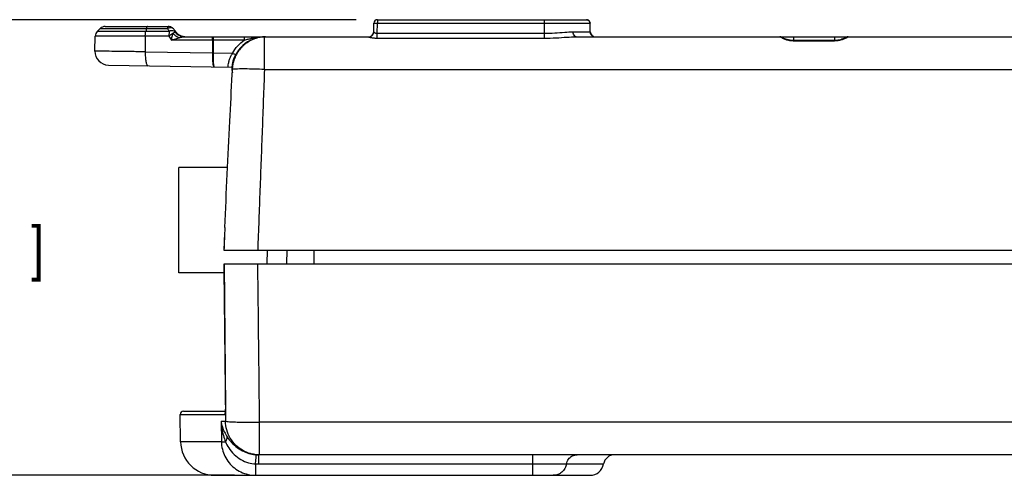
# Model space of a CAD drawing. Header units: inches. Extents: x 0 to 22, y 0 to 17.
# Tile 11 of 14: x 9.5 to 12.4, y 11.8 to 13.1. Entities that reach past the tile are written whole.
import ezdxf

# ---------------------------------------------------------------- set-up
doc = ezdxf.new("R2010")
doc.units = ezdxf.units.IN
doc.header["$LTSCALE"] = 1.21
doc.header["$MEASUREMENT"] = 0
doc.layers.get('0').update_dxf_attribs({"linetype": 'CONTINUOUS'})
doc.layers.add('DIMENSIONS', color=7, linetype='CONTINUOUS')
doc.styles.get("Standard").update_dxf_attribs({"font": 'txt', "width": 0.8})
doc.dimstyles.new('DIMSTYLE_1', dxfattribs={"dimtxt": 0.125, "dimasz": 0.1875, "dimexe": 0.18, "dimexo": 0.0625, "dimgap": 0.09, "dimtad": 0, "dimtih": 1, "dimtoh": 1, "dimdec": 3, "dimzin": 4, "dimdsep": 46, "dimtxsty": 'STANDARD', "dimblk": '_FILLED', "dimblk1": '_FILLED', "dimblk2": '_FILLED', "dimcen": 0.09, "dimadec": 0, "dimazin": 0, "dimtp": 0.01, "dimtm": 0.01, "dimtfac": 1, "dimtdec": 3, "dimtofl": 0, "dimtmove": 0, "dimatfit": 3, "dimldrblk": '_FILLED', "dimfxl": 1, "dimtolj": 1, "dimtzin": 4, "dimarcsym": 0})

# ---------------------------------------------------------------- blocks, each defined once
blk = doc.blocks.new('_FILLED')
at = {"color": 0, "linetype": 'BYBLOCK'}
blk.add_solid([(0, 0), (-1, 0.167), (-1, -0.167)], dxfattribs=at)
blk = doc.blocks.new('*D1')
at = {"layer": 'DIMENSIONS', "color": 2, "linetype": 'CONTINUOUS'}
for p, q in [((10.5237, 13.0911), (8.8841, 13.0911)), ((9.0091, 13.0911), (9.0091, 12.5491)), ((9.0091, 11.7571), (9.0091, 12.2991)), ((10.167, 11.7571), (8.8841, 11.7571))]:
    blk.add_line(p, q, dxfattribs=at)
at = {"layer": 'DIMENSIONS', "color": 2, "linetype": 'CONTINUOUS', "xscale": 0.1875, "yscale": 0.1875, "zscale": 0.1875}
for p, rotation in [((9.0091, 13.0911), 90), ((9.0091, 11.7571), 270)]:
    blk.add_blockref('_FILLED', p, dxfattribs=dict(at, rotation=rotation))
at = {"layer": 'DIMENSIONS', "color": 2, "linetype": 'CONTINUOUS', "width": 0.8}
for s, p in [('[', (8.9716, 12.3616)), (']', (9.5716, 12.3616)), ('1.334', (8.3466, 12.3616)), ('33.88', (9.0716, 12.3616))]:
    blk.add_text(s, height=0.125, dxfattribs=at).set_placement(p)

msp = doc.modelspace()

# ---------------------------------------------------------------- linework, layer by layer
at = {"color": 7, "linetype": 'CONTINUOUS'}
for p, q in [((9.7878, 13.0711), (9.9734, 13.0711)), ((10.575, 13.0556), (10.5755, 13.0813)), ((10.5849, 13.0513), (10.5855, 13.0813)), ((10.5855, 13.0911), (10.5855, 13.0813)), ((10.5855, 13.0911), (11.1986, 13.0911)), ((10.5855, 13.0813), (11.2085, 13.0813)), ((11.0756, 13.0371), (11.0756, 13.0911)), ((11.209, 13.0558), (11.2085, 13.0813)), ((11.2085, 13.0813), (11.2086, 13.0813)), ((11.2092, 13.0558), (11.2086, 13.0813)), ((9.7584, 12.9991), (9.7592, 13.0429)), ((9.975, 13.0429), (9.7592, 13.0429)), ((9.7738, 13.0654), (9.7651, 13.0568)), ((9.907, 13.0568), (9.7651, 13.0568)), ((9.7738, 13.0654), (9.8512, 13.0654)), ((9.8512, 13.0654), (9.9089, 13.0654)), ((9.9058, 13.0429), (9.9056, 12.9971)), ((9.9089, 13.0654), (9.907, 13.0568)), ((9.9762, 13.0568), (9.907, 13.0568)), ((9.9089, 13.0654), (9.9704, 13.0654)), ((9.9935, 13.0548), (9.995, 13.0548)), ((9.994, 13.0563), (9.9937, 13.0569)), ((9.994, 13.0563), (9.994, 13.0563)), ((10.0021, 13.048), (9.994, 13.0563)), ((10.012, 13.0428), (10.0021, 13.048)), ((10.0218, 13.0413), (10.012, 13.0428)), ((10.0185, 13.0411), (10.56, 13.0411)), ((10.1047, 13.0411), (10.1047, 13.0313)), ((10.1956, 13.0411), (10.1956, 13.0313)), ((10.2548, 12.9455), (10.2548, 13.041)), ((10.56, 13.0411), (10.56, 13.0409)), ((10.5849, 13.0371), (10.5849, 13.0513)), ((10.5849, 13.0513), (11.0756, 13.0513)), ((10.5849, 13.0371), (11.0756, 13.0371)), ((11.1592, 13.0558), (11.209, 13.0558)), ((11.1684, 13.0411), (14.1583, 13.0411)), ((11.209, 13.0558), (11.2092, 13.0558)), ((11.7648, 13.041), (11.7648, 13.0411)), ((11.7713, 13.0386), (11.7712, 13.0387)), ((11.8048, 13.0411), (11.8048, 13.0313)), ((11.9245, 13.0411), (11.9245, 13.0313)), ((11.9645, 13.0411), (11.9645, 13.041)), ((10.1025, 13.0313), (9.9827, 13.0313)), ((10.1025, 13.0313), (10.1025, 12.9937)), ((10.1047, 13.0313), (10.1046, 12.9938)), ((10.1956, 13.0313), (10.1047, 13.0313)), ((11.805, 13.0299), (11.7997, 13.0301)), ((11.8048, 13.0313), (11.9245, 13.0313)), ((11.805, 13.0287), (11.805, 13.0299)), ((11.9243, 13.0299), (11.805, 13.0299)), ((11.9243, 13.0287), (11.805, 13.0287)), ((11.9243, 13.0287), (11.9243, 13.0299)), ((11.9428, 13.0326), (11.9388, 13.0315)), ((9.9056, 12.9971), (10.1025, 12.9937)), ((10.1046, 12.9938), (10.1613, 12.9928)), ((9.7977, 12.9584), (10.1589, 12.9521)), ((10.2548, 12.9455), (15.0714, 12.9455)), ((10.0041, 12.3501), (10.0041, 12.6581)), ((10.1467, 12.6581), (10.0041, 12.6581)), ((10.1358, 12.4166), (15.1907, 12.4166)), ((10.2624, 12.4166), (10.2617, 12.3766)), ((10.2629, 12.4166), (10.2622, 12.3766)), ((10.3204, 12.4166), (10.3198, 12.3766)), ((10.1364, 12.3766), (10.141, 11.9541)), ((10.1364, 12.3766), (15.1907, 12.3766)), ((10.1367, 12.3501), (10.0041, 12.3501)), ((10.0178, 11.9451), (10.1407, 11.9451)), ((10.1404, 11.9426), (10.1404, 11.9412)), ((10.1404, 11.9426), (10.1404, 11.9426)), ((10.1404, 11.9412), (10.1407, 11.9154)), ((10.141, 11.9541), (10.1413, 11.954)), ((10.0091, 11.8554), (10.0078, 11.9349)), ((10.0078, 11.9349), (10.1384, 11.9349)), ((10.1278, 11.9154), (10.1287, 11.8554)), ((10.1278, 11.9154), (10.1407, 11.9154)), ((10.14, 11.9404), (10.1399, 11.9399)), ((10.2396, 11.9127), (10.2396, 11.8171)), ((15.0739, 11.9127), (10.2396, 11.9127)), ((10.1287, 11.8554), (10.0091, 11.8554)), ((10.2381, 11.7904), (10.2381, 11.8171)), ((15.0753, 11.8171), (10.2381, 11.8171)), ((11.0412, 11.7571), (11.0412, 11.8171)), ((10.2288, 11.7906), (10.2288, 11.7571)), ((10.2381, 11.7904), (11.0412, 11.7904)), ((11.1397, 11.7904), (11.2483, 11.7904)), ((10.1091, 11.7571), (11.2089, 11.7571))]:
    msp.add_line(p, q, dxfattribs=at)
for points in [[(11.7788, 13.0352), (11.7761, 13.0363), (11.774, 13.0372), (11.7724, 13.038), (11.7713, 13.0386)], [(11.9573, 13.0382), (11.956, 13.0376), (11.9543, 13.0368), (11.9521, 13.0358), (11.9495, 13.0348)], [(11.9582, 13.0387), (11.9583, 13.0388), (11.9581, 13.0387), (11.9573, 13.0382)], [(11.7897, 13.0317), (11.7856, 13.0328), (11.7819, 13.034), (11.7788, 13.0352)], [(11.7997, 13.0301), (11.7945, 13.0308), (11.7897, 13.0317)], [(11.9388, 13.0315), (11.9343, 13.0307), (11.9294, 13.0301), (11.9243, 13.0299)], [(11.9495, 13.0348), (11.9464, 13.0337), (11.9428, 13.0326)], [(10.1404, 11.9426), (10.1403, 11.9422), (10.14, 11.9404)], [(10.141, 11.9541), (10.141, 11.9511), (10.1406, 11.9448), (10.1404, 11.9426)], [(10.141, 11.9521), (10.1407, 11.946), (10.1407, 11.9451)]]:
    msp.add_lwpolyline(points, dxfattribs=at)
for centre, radius, start, end in [((9.7878, 13.0511), 0.02, 90, 134.501), ((10.5855, 13.0811), 0.01, 90, 179), ((9.7792, 13.0426), 0.02, 134.5012, 179), ((10.2583, 12.9411), 0.1, 90, 174.3869), ((10.56, 13.0561), 0.015, 270, 359), ((11.2242, 13.0561), 0.015, 181.2016, 269.921), ((11.7648, 13.0311), 0.01, 30.6667, 89.9985), ((11.9645, 13.0311), 0.01, 90, 149.3333), ((9.7984, 12.9984), 0.04, 179, 269), ((10.0178, 11.9351), 0.01, 90, 181), ((10.1091, 11.8571), 0.1, 181, 270), ((11.2799, 11.7851), 0.032, 90, 170.4059), ((11.2089, 11.7971), 0.04, 270, 350.4059)]:
    msp.add_arc(centre, radius, start, end, dxfattribs=at)
for points, knots in [([(9.9119, 13.0711), (9.9115, 13.0711), (9.9105, 13.0702), (9.9096, 13.0682), (9.9091, 13.0664), (9.9089, 13.0654)], [0, 0, 0, 0, 0.190644, 0.518741, 1, 1, 1, 1]), ([(9.9734, 13.0711), (9.9731, 13.0711), (9.9725, 13.0708), (9.9718, 13.0697), (9.9714, 13.0687), (9.9711, 13.0681)], [0, 0, 0, 0, 0.195598, 0.505263, 1, 1, 1, 1]), ([(9.99, 13.0622), (9.9889, 13.0639), (9.9852, 13.0668), (9.9794, 13.0675), (9.9757, 13.067), (9.9744, 13.0667)], [0, 0, 0, 0, 0.361265, 0.774854, 1, 1, 1, 1]), ([(9.9856, 13.067), (9.9838, 13.0683), (9.9815, 13.0696), (9.9789, 13.0703), (9.9785, 13.0704)], [0, 0, 0, 0, 0.824711, 1, 1, 1, 1]), ([(10.5755, 13.0813), (10.5755, 13.0814), (10.5762, 13.0812), (10.5771, 13.0814), (10.5792, 13.0813), (10.582, 13.0814), (10.5842, 13.0813), (10.5855, 13.0813)], [0, 0, 0, 0, 0.033171, 0.142396, 0.3404, 0.630637, 1, 1, 1, 1]), ([(11.2086, 13.0813), (11.2086, 13.083), (11.2076, 13.0865), (11.2038, 13.0902), (11.2003, 13.0911), (11.1986, 13.0911)], [0, 0, 0, 0, 0.336094, 0.664891, 1, 1, 1, 1]), ([(11.1986, 13.0911), (11.2003, 13.0911), (11.2038, 13.0902), (11.2075, 13.0863), (11.2084, 13.0829), (11.2085, 13.0813)], [0, 0, 0, 0, 0.336433, 0.675002, 1, 1, 1, 1]), ([(11.2086, 13.0813), (11.2086, 13.083), (11.2078, 13.0857), (11.2062, 13.0877), (11.2055, 13.0883)], [0, 0, 0, 0, 0.660777, 1, 1, 1, 1]), ([(9.9058, 13.0429), (9.9058, 13.0446), (9.9059, 13.0479), (9.9063, 13.0526), (9.9068, 13.0555), (9.907, 13.0568)], [0, 0, 0, 0, 0.364804, 0.705375, 1, 1, 1, 1]), ([(9.9762, 13.0568), (9.976, 13.056), (9.9757, 13.0541), (9.9753, 13.0509), (9.975, 13.0471), (9.975, 13.0444), (9.975, 13.0429)], [0, 0, 0, 0, 0.186837, 0.416339, 0.689021, 1, 1, 1, 1]), ([(9.9866, 13.0503), (9.9847, 13.0492), (9.9807, 13.0469), (9.9768, 13.0444), (9.975, 13.0429)], [0, 0, 0, 0, 0.483753, 1, 1, 1, 1]), ([(9.975, 13.0429), (9.9763, 13.041), (9.9788, 13.0371), (9.9814, 13.0332), (9.9827, 13.0313)], [0, 0, 0, 0, 0.499959, 1, 1, 1, 1]), ([(9.9827, 13.0313), (9.983, 13.0338), (9.9837, 13.0384), (9.9849, 13.0447), (9.986, 13.0486), (9.9866, 13.0503)], [0, 0, 0, 0, 0.384758, 0.720423, 1, 1, 1, 1]), ([(9.9827, 13.0313), (9.9854, 13.0322), (9.9905, 13.034), (9.9978, 13.0363), (10.0024, 13.0377), (10.0046, 13.0384)], [0, 0, 0, 0, 0.367971, 0.702014, 1, 1, 1, 1]), ([(9.9866, 13.0503), (9.987, 13.0508), (9.9879, 13.0516), (9.9891, 13.0527), (9.9902, 13.0536), (9.9912, 13.0542), (9.9921, 13.0545), (9.9928, 13.0547), (9.9933, 13.0548), (9.9935, 13.0548)], [0, 0, 0, 0, 0.224772, 0.423943, 0.592066, 0.728341, 0.837928, 0.926573, 1, 1, 1, 1]), ([(10.0046, 13.0384), (10.0025, 13.0392), (9.9982, 13.0413), (9.9922, 13.0453), (9.9884, 13.0486), (9.9866, 13.0503)], [0, 0, 0, 0, 0.314567, 0.651427, 1, 1, 1, 1]), ([(9.99, 13.0622), (9.9907, 13.0613), (9.9919, 13.0594), (9.9932, 13.0576), (9.9938, 13.0567)], [0, 0, 0, 0, 0.499936, 1, 1, 1, 1]), ([(10.009, 13.0427), (10.0059, 13.0438), (10, 13.0471), (9.9954, 13.052), (9.9935, 13.0548)], [0, 0, 0, 0, 0.492306, 1, 1, 1, 1]), ([(9.995, 13.0548), (9.9949, 13.0551), (9.9945, 13.0556), (9.9942, 13.0561), (9.994, 13.0563)], [0, 0, 0, 0, 0.593369, 1, 1, 1, 1]), ([(10.0046, 13.0384), (10.0056, 13.0387), (10.0075, 13.0392), (10.0101, 13.0399), (10.0124, 13.0404), (10.0143, 13.0407), (10.016, 13.041), (10.0173, 13.0411), (10.0181, 13.0411), (10.0185, 13.0411)], [0, 0, 0, 0, 0.21823, 0.411471, 0.5781, 0.716638, 0.830487, 0.92356, 1, 1, 1, 1]), ([(10.1025, 13.0313), (10.1025, 13.0329), (10.1027, 13.0359), (10.1032, 13.0389), (10.1041, 13.0411), (10.1047, 13.0411)], [0, 0, 0, 0, 0.479196, 0.836667, 1, 1, 1, 1]), ([(10.2422, 13.0395), (10.2396, 13.039), (10.234, 13.0377), (10.2253, 13.035), (10.216, 13.031), (10.2062, 13.0255), (10.196, 13.0182), (10.1859, 13.0086), (10.1763, 12.9963), (10.1678, 12.981), (10.164, 12.9692), (10.1626, 12.9629)], [0, 0, 0, 0, 0.069042, 0.14645, 0.232635, 0.328404, 0.434852, 0.553355, 0.6856, 0.833644, 1, 1, 1, 1]), ([(10.2418, 13.0404), (10.2445, 13.0406), (10.2482, 13.0409), (10.2519, 13.041), (10.2529, 13.041)], [0, 0, 0, 0, 0.715171, 1, 1, 1, 1]), ([(10.2548, 13.041), (10.2546, 13.041), (10.2542, 13.041), (10.2538, 13.041), (10.2536, 13.041)], [0, 0, 0, 0, 0.500321, 1, 1, 1, 1]), ([(10.2583, 13.0411), (10.2577, 13.0411), (10.2566, 13.0411), (10.2554, 13.041), (10.2548, 13.041)], [0, 0, 0, 0, 0.500126, 1, 1, 1, 1]), ([(10.56, 13.0409), (10.5626, 13.0409), (10.5678, 13.0423), (10.5735, 13.0479), (10.575, 13.0531), (10.575, 13.0556)], [0, 0, 0, 0, 0.3336, 0.666932, 1, 1, 1, 1]), ([(10.56, 13.0409), (10.56, 13.0406), (10.5614, 13.0403), (10.5629, 13.0397), (10.5656, 13.0391), (10.5685, 13.0385), (10.5716, 13.038), (10.5747, 13.0377), (10.5779, 13.0374), (10.5814, 13.0372), (10.5837, 13.0371), (10.5849, 13.0371)], [0, 0, 0, 0, 0.037008, 0.118341, 0.226134, 0.347597, 0.471769, 0.594978, 0.72122, 0.855914, 1, 1, 1, 1]), ([(10.575, 13.0556), (10.575, 13.0554), (10.5754, 13.0549), (10.5761, 13.0542), (10.5772, 13.0535), (10.5783, 13.0528), (10.5796, 13.0522), (10.5808, 13.0518), (10.5821, 13.0515), (10.5835, 13.0513), (10.5845, 13.0513), (10.5849, 13.0513)], [0, 0, 0, 0, 0.06161, 0.157735, 0.273206, 0.396038, 0.516492, 0.632362, 0.748419, 0.87039, 1, 1, 1, 1]), ([(11.0756, 13.0513), (11.0856, 13.0513), (11.1052, 13.052), (11.133, 13.0545), (11.1509, 13.0558), (11.1592, 13.0558)], [0, 0, 0, 0, 0.357783, 0.703654, 1, 1, 1, 1]), ([(11.0756, 13.0371), (11.0867, 13.0371), (11.1085, 13.0378), (11.1394, 13.04), (11.1592, 13.0411), (11.1684, 13.0411)], [0, 0, 0, 0, 0.357615, 0.703226, 1, 1, 1, 1]), ([(11.1684, 13.0411), (11.1668, 13.0411), (11.163, 13.043), (11.16, 13.0487), (11.1592, 13.0533), (11.1592, 13.0558)], [0, 0, 0, 0, 0.264393, 0.601758, 1, 1, 1, 1]), ([(11.2122, 13.0468), (11.2118, 13.0473), (11.211, 13.0484), (11.2105, 13.0496), (11.2102, 13.0501)], [0, 0, 0, 0, 0.515381, 1, 1, 1, 1]), ([(11.2175, 13.0425), (11.2171, 13.0427), (11.216, 13.0433), (11.215, 13.044), (11.2144, 13.0445)], [0, 0, 0, 0, 0.315159, 1, 1, 1, 1]), ([(11.7648, 13.041), (11.7665, 13.041), (11.77, 13.0401), (11.7725, 13.0376), (11.7734, 13.0361)], [0, 0, 0, 0, 0.500092, 1, 1, 1, 1]), ([(11.9645, 13.041), (11.9645, 13.0409), (11.964, 13.0405), (11.9633, 13.04), (11.962, 13.0392), (11.9604, 13.0383), (11.9583, 13.0372), (11.9558, 13.036), (11.9527, 13.0346), (11.9504, 13.0337), (11.9492, 13.0333)], [0, 0, 0, 0, 0.027494, 0.084819, 0.168801, 0.27857, 0.414012, 0.576349, 0.768765, 1, 1, 1, 1]), ([(11.9645, 13.041), (11.9628, 13.041), (11.9593, 13.0401), (11.9567, 13.0376), (11.9559, 13.0361)], [0, 0, 0, 0, 0.500092, 1, 1, 1, 1]), ([(10.1047, 13.0313), (10.1044, 13.0313), (10.1039, 13.0313), (10.1032, 13.0313), (10.1028, 13.0313), (10.1025, 13.0313)], [0, 0, 0, 0, 0.335612, 0.669533, 1, 1, 1, 1]), ([(10.1619, 12.9939), (10.1659, 13.0011), (10.1757, 13.015), (10.1884, 13.0263), (10.1956, 13.0313)], [0, 0, 0, 0, 0.485638, 1, 1, 1, 1]), ([(10.1956, 13.0313), (10.1979, 13.0319), (10.2034, 13.0334), (10.2089, 13.0348), (10.2121, 13.0355)], [0, 0, 0, 0, 0.431911, 1, 1, 1, 1]), ([(11.939, 13.0303), (11.9367, 13.0298), (11.9319, 13.029), (11.9269, 13.0287), (11.9243, 13.0287)], [0, 0, 0, 0, 0.463771, 1, 1, 1, 1]), ([(9.9056, 12.9971), (9.8911, 12.9973), (9.8637, 12.9977), (9.827, 12.9982), (9.7942, 12.9986), (9.778, 12.9988), (9.7598, 12.9991), (9.7598, 12.9991)], [0, 0, 0, 0, 0.297528, 0.560779, 0.773589, 0.922972, 1, 1, 1, 1]), ([(9.9056, 12.9971), (9.9055, 12.9919), (9.9056, 12.9824), (9.9072, 12.9695), (9.909, 12.9613), (9.9119, 12.9564), (9.9135, 12.9564)], [0, 0, 0, 0, 0.363942, 0.676306, 0.893555, 1, 1, 1, 1]), ([(10.1025, 12.9937), (10.1024, 12.9895), (10.1024, 12.9815), (10.1029, 12.9707), (10.1039, 12.9616), (10.1048, 12.9565), (10.1063, 12.9531), (10.1071, 12.953)], [0, 0, 0, 0, 0.30142, 0.574186, 0.792833, 0.93705, 1, 1, 1, 1]), ([(10.1046, 12.9938), (10.1044, 12.9938), (10.1039, 12.9937), (10.1032, 12.9937), (10.1027, 12.9937), (10.1025, 12.9937)], [0, 0, 0, 0, 0.335311, 0.66937, 1, 1, 1, 1]), ([(10.1046, 12.9938), (10.1045, 12.9896), (10.1045, 12.9816), (10.1047, 12.9708), (10.1051, 12.9615), (10.106, 12.9569), (10.1064, 12.9531), (10.1071, 12.953)], [0, 0, 0, 0, 0.305253, 0.581375, 0.801917, 0.945225, 1, 1, 1, 1]), ([(10.15, 12.966), (10.1506, 12.9689), (10.1522, 12.9751), (10.156, 12.9841), (10.1594, 12.9899), (10.1613, 12.9928)], [0, 0, 0, 0, 0.30558, 0.650346, 1, 1, 1, 1]), ([(10.1701, 12.9882), (10.1699, 12.9878), (10.1679, 12.9899), (10.1654, 12.9903), (10.1627, 12.992), (10.1613, 12.9928)], [0, 0, 0, 0, 0.133903, 0.499519, 1, 1, 1, 1]), ([(10.1485, 12.9523), (10.1485, 12.9529), (10.1485, 12.9551), (10.1489, 12.9597), (10.1495, 12.9637), (10.15, 12.966)], [0, 0, 0, 0, 0.123509, 0.474492, 1, 1, 1, 1]), ([(10.1387, 12.4825), (10.141, 12.5348), (10.1457, 12.6385), (10.153, 12.7881), (10.158, 12.8854), (10.1604, 12.9311)], [0, 0, 0, 0, 0.349349, 0.693822, 1, 1, 1, 1]), ([(10.2548, 12.9455), (10.2449, 12.9458), (10.2259, 12.9464), (10.1996, 12.9469), (10.1784, 12.9469), (10.1661, 12.9465), (10.1612, 12.9461)], [0, 0, 0, 0, 0.318659, 0.608209, 0.842394, 1, 1, 1, 1]), ([(10.2548, 12.9455), (10.2526, 12.8867), (10.2482, 12.7691), (10.2416, 12.5929), (10.2372, 12.4754), (10.235, 12.4166)], [0, 0, 0, 0, 0.333441, 0.666775, 1, 1, 1, 1]), ([(10.1387, 12.4825), (10.1382, 12.4715), (10.1372, 12.4496), (10.1362, 12.4276), (10.1358, 12.4166)], [0, 0, 0, 0, 0.499977, 1, 1, 1, 1]), ([(10.1387, 12.4825), (10.1382, 12.4715), (10.1374, 12.4496), (10.1366, 12.4276), (10.1362, 12.4166)], [0, 0, 0, 0, 0.500015, 1, 1, 1, 1]), ([(10.3996, 12.4166), (10.3995, 12.4133), (10.3993, 12.3999), (10.3991, 12.3866), (10.399, 12.3766)], [0, 0, 0, 0, 0.25, 1, 1, 1, 1]), ([(10.1413, 11.954), (10.1407, 12.001), (10.1397, 12.0949), (10.1381, 12.2357), (10.1371, 12.3297), (10.1366, 12.3766)], [0, 0, 0, 0, 0.3333, 0.666633, 1, 1, 1, 1]), ([(10.2345, 12.3766), (10.235, 12.3251), (10.2362, 12.222), (10.2379, 12.0673), (10.239, 11.9643), (10.2396, 11.9127)], [0, 0, 0, 0, 0.33343, 0.666763, 1, 1, 1, 1]), ([(10.1404, 11.9412), (10.1405, 11.942), (10.1408, 11.9439), (10.141, 11.9458), (10.141, 11.9468)], [0, 0, 0, 0, 0.452895, 1, 1, 1, 1]), ([(10.1278, 11.9154), (10.1286, 11.9099), (10.1312, 11.8991), (10.1373, 11.8837), (10.1428, 11.8741), (10.1458, 11.8696)], [0, 0, 0, 0, 0.332484, 0.673385, 1, 1, 1, 1]), ([(10.1278, 11.9154), (10.1283, 11.9083), (10.13, 11.8943), (10.1342, 11.8741), (10.1382, 11.8612), (10.1403, 11.8551)], [0, 0, 0, 0, 0.344032, 0.685973, 1, 1, 1, 1]), ([(10.1384, 11.9349), (10.1385, 11.9349), (10.1389, 11.9352), (10.1393, 11.9359), (10.1397, 11.9371), (10.14, 11.9385), (10.1402, 11.9395), (10.1402, 11.9399)], [0, 0, 0, 0, 0.080625, 0.215483, 0.439059, 0.77643, 1, 1, 1, 1]), ([(10.231, 11.8175), (10.2254, 11.818), (10.2113, 11.8205), (10.1901, 11.8293), (10.1695, 11.845), (10.1536, 11.8656), (10.1434, 11.8895), (10.1409, 11.9068), (10.1407, 11.9154)], [0, 0, 0, 0, 0.116745, 0.292512, 0.468717, 0.645427, 0.822581, 1, 1, 1, 1]), ([(10.1407, 11.9154), (10.1433, 11.9143), (10.1514, 11.9144), (10.1662, 11.9131), (10.1872, 11.9128), (10.2123, 11.9124), (10.2302, 11.9129), (10.2396, 11.9127)], [0, 0, 0, 0, 0.083132, 0.239278, 0.456256, 0.716774, 1, 1, 1, 1]), ([(10.1287, 11.8554), (10.1288, 11.848), (10.1307, 11.8332), (10.1383, 11.8123), (10.1504, 11.7935), (10.1663, 11.7779), (10.1853, 11.7661), (10.2065, 11.7588), (10.2214, 11.7571), (10.2288, 11.7571)], [0, 0, 0, 0, 0.142501, 0.285023, 0.427656, 0.570467, 0.713496, 0.85672, 1, 1, 1, 1]), ([(10.1287, 11.8554), (10.13, 11.8552), (10.1339, 11.8552), (10.1378, 11.8551), (10.1403, 11.8551)], [0, 0, 0, 0, 0.337594, 1, 1, 1, 1]), ([(10.1403, 11.8551), (10.1417, 11.8568), (10.1439, 11.86), (10.146, 11.865), (10.1462, 11.8683), (10.1458, 11.8696)], [0, 0, 0, 0, 0.405121, 0.736504, 1, 1, 1, 1]), ([(10.1403, 11.8551), (10.1431, 11.8489), (10.1503, 11.8357), (10.1653, 11.8174), (10.185, 11.8024), (10.2067, 11.7933), (10.2217, 11.7909), (10.2288, 11.7906)], [0, 0, 0, 0, 0.177546, 0.390704, 0.61038, 0.815166, 1, 1, 1, 1]), ([(10.1458, 11.8696), (10.1496, 11.8638), (10.1586, 11.8521), (10.1752, 11.8372), (10.1941, 11.8261), (10.2129, 11.8196), (10.2252, 11.8178), (10.231, 11.8174)], [0, 0, 0, 0, 0.200334, 0.426238, 0.642161, 0.832102, 1, 1, 1, 1]), ([(10.2288, 11.7906), (10.2291, 11.7952), (10.2291, 11.8032), (10.2313, 11.8112), (10.23, 11.8166), (10.231, 11.8174)], [0, 0, 0, 0, 0.508318, 0.867125, 1, 1, 1, 1]), ([(10.231, 11.8174), (10.2322, 11.8173), (10.2345, 11.8172), (10.2369, 11.8171), (10.2381, 11.8171)], [0, 0, 0, 0, 0.500657, 1, 1, 1, 1]), ([(11.1397, 11.7904), (11.1405, 11.7953), (11.1445, 11.8048), (11.1561, 11.8147), (11.1661, 11.8171), (11.171, 11.8171)], [0, 0, 0, 0, 0.334544, 0.667811, 1, 1, 1, 1]), ([(10.2288, 11.7906), (10.2303, 11.7906), (10.2334, 11.7905), (10.2366, 11.7904), (10.2381, 11.7904)], [0, 0, 0, 0, 0.500425, 1, 1, 1, 1]), ([(11.0412, 11.7904), (11.049, 11.7904), (11.0642, 11.7904), (11.086, 11.7904), (11.1053, 11.7904), (11.1209, 11.7904), (11.132, 11.7904), (11.1377, 11.7904), (11.1397, 11.7904)], [0, 0, 0, 0, 0.237824, 0.463423, 0.663481, 0.825248, 0.939618, 1, 1, 1, 1]), ([(11.1397, 11.7904), (11.139, 11.7859), (11.1358, 11.7769), (11.1268, 11.7659), (11.1146, 11.7588), (11.1053, 11.7571), (11.1006, 11.7571)], [0, 0, 0, 0, 0.250995, 0.501331, 0.750913, 1, 1, 1, 1])]:
    msp.add_open_spline(points, degree=3, knots=knots, dxfattribs=at)
for points in [[(9.9711, 13.0681), (9.9708, 13.0672), (9.9706, 13.0663), (9.9704, 13.0654)], [(9.9736, 13.0665), (9.9725, 13.0662), (9.9714, 13.0659), (9.9704, 13.0654)], [(9.9785, 13.0704), (9.9768, 13.0709), (9.9751, 13.0711), (9.9734, 13.0711)], [(9.9744, 13.0667), (9.9742, 13.0667), (9.9739, 13.0666), (9.9736, 13.0665)], [(9.9864, 13.0663), (9.9861, 13.0666), (9.9858, 13.0668), (9.9856, 13.067)], [(9.99, 13.0622), (9.989, 13.0637), (9.9878, 13.0651), (9.9864, 13.0663)], [(9.9704, 13.0654), (9.9714, 13.064), (9.9723, 13.0625), (9.9733, 13.0611)], [(9.9733, 13.0611), (9.9743, 13.0597), (9.9753, 13.0583), (9.9762, 13.0568)], [(9.9836, 13.0587), (9.981, 13.0585), (9.9785, 13.0579), (9.9762, 13.0568)], [(9.9902, 13.0579), (9.9881, 13.0587), (9.9858, 13.0589), (9.9836, 13.0587)], [(9.995, 13.0548), (9.9938, 13.0562), (9.9921, 13.0573), (9.9902, 13.0579)], [(10.0015, 13.0483), (9.9991, 13.0502), (9.9969, 13.0523), (9.995, 13.0548)], [(10.0027, 13.0474), (10.0023, 13.0477), (10.0019, 13.048), (10.0015, 13.0483)], [(10.0122, 13.0427), (10.0088, 13.0438), (10.0056, 13.0454), (10.0027, 13.0474)], [(10.0185, 13.0411), (10.0153, 13.0411), (10.012, 13.0417), (10.009, 13.0427)], [(10.0218, 13.0411), (10.0186, 13.0412), (10.0153, 13.0417), (10.0122, 13.0427)], [(10.2121, 13.0355), (10.2156, 13.0363), (10.2191, 13.0371), (10.2226, 13.0377)], [(10.2226, 13.0377), (10.2266, 13.0384), (10.2305, 13.0391), (10.2344, 13.0396)], [(10.2344, 13.0396), (10.2369, 13.0399), (10.2394, 13.0401), (10.2418, 13.0404)], [(10.2492, 13.0405), (10.2468, 13.0402), (10.2445, 13.0399), (10.2422, 13.0395)], [(10.2548, 13.041), (10.2529, 13.0409), (10.2511, 13.0407), (10.2492, 13.0405)], [(10.2529, 13.041), (10.2533, 13.041), (10.2536, 13.041), (10.2539, 13.0411)], [(10.2536, 13.041), (10.2534, 13.041), (10.2531, 13.041), (10.2529, 13.041)], [(11.2091, 13.0543), (11.209, 13.0548), (11.209, 13.0553), (11.209, 13.0558)], [(11.2102, 13.0501), (11.2097, 13.0515), (11.2093, 13.0528), (11.2091, 13.0543)], [(11.2144, 13.0445), (11.2136, 13.0452), (11.2128, 13.046), (11.2122, 13.0468)], [(11.7669, 13.0395), (11.7659, 13.0398), (11.7648, 13.0402), (11.7648, 13.041)], [(11.7731, 13.0362), (11.7712, 13.0372), (11.7695, 13.0385), (11.7669, 13.0395)], [(11.7827, 13.0324), (11.7794, 13.0334), (11.776, 13.0346), (11.7731, 13.0362)], [(11.7938, 13.0296), (11.7901, 13.0302), (11.7864, 13.0312), (11.7827, 13.0324)], [(11.7916, 13.0313), (11.7929, 13.0313), (11.7942, 13.0313), (11.7955, 13.0313)], [(11.805, 13.0287), (11.8012, 13.0287), (11.7975, 13.029), (11.7938, 13.0296)], [(11.7955, 13.0313), (11.7986, 13.0313), (11.8017, 13.0313), (11.8048, 13.0313)], [(11.9245, 13.0313), (11.9276, 13.0313), (11.9307, 13.0313), (11.9338, 13.0313)], [(11.9338, 13.0313), (11.9351, 13.0313), (11.9364, 13.0313), (11.9377, 13.0313)], [(11.9446, 13.0317), (11.9427, 13.0312), (11.9409, 13.0307), (11.939, 13.0303)], [(11.9492, 13.0333), (11.9477, 13.0327), (11.9461, 13.0322), (11.9446, 13.0317)], [(10.1613, 12.9928), (10.1615, 12.9932), (10.1617, 12.9936), (10.1619, 12.9939)], [(10.1588, 12.9509), (10.1587, 12.9496), (10.1589, 12.9484), (10.1591, 12.9471)], [(10.1608, 12.9519), (10.1606, 12.95), (10.1604, 12.9481), (10.1603, 12.9462)], [(10.1626, 12.9629), (10.1618, 12.9593), (10.1612, 12.9556), (10.1608, 12.9519)], [(10.1591, 12.9471), (10.1592, 12.9467), (10.1592, 12.9462), (10.1593, 12.9458)], [(10.1593, 12.9458), (10.1596, 12.9442), (10.1599, 12.9427), (10.1602, 12.9411)], [(10.1603, 12.9462), (10.1602, 12.9445), (10.1602, 12.9428), (10.1602, 12.9411)], [(10.1602, 12.9411), (10.1604, 12.9399), (10.1606, 12.9387), (10.1608, 12.9375)], [(10.1604, 12.9311), (10.1605, 12.9333), (10.1606, 12.9354), (10.1608, 12.9375)], [(10.1608, 12.9375), (10.1608, 12.9387), (10.1609, 12.9399), (10.1609, 12.941)], [(10.1608, 12.9375), (10.1609, 12.937), (10.1609, 12.9366), (10.161, 12.9361)], [(10.1609, 12.941), (10.161, 12.9427), (10.1611, 12.9444), (10.1612, 12.9461)], [(10.1402, 11.9399), (10.1403, 11.9403), (10.1404, 11.9408), (10.1404, 11.9412)], [(10.141, 11.9468), (10.1411, 11.948), (10.1412, 11.9491), (10.1412, 11.9503)], [(10.1412, 11.9503), (10.1413, 11.9515), (10.1413, 11.9528), (10.1413, 11.954)], [(10.1396, 11.94), (10.1388, 11.9385), (10.1383, 11.9367), (10.1384, 11.9349)], [(10.2381, 11.8171), (10.2358, 11.8172), (10.2334, 11.8173), (10.231, 11.8175)], [(10.2396, 11.8171), (10.2391, 11.8171), (10.2386, 11.8171), (10.2381, 11.8171)]]:
    msp.add_open_spline(points, degree=3, dxfattribs=at)

# ---------------------------------------------------------------- dimensions: what is measured, and where the dimension line sits
at = {"layer": 'DIMENSIONS', "color": 2, "linetype": 'CONTINUOUS'}
dim = msp.add_linear_dim(base=(9.0091, 13.0911), p1=(10.167, 11.7571), p2=(10.5237, 13.0911), angle=90, dimstyle='DIMSTYLE_1', dxfattribs=at)
dim.commit()
dim.dimension.update_dxf_attribs({"geometry": '*D1', "text_midpoint": (9.0091, 12.4241), "dimtype": 160})

doc.saveas('drawing.dxf')
